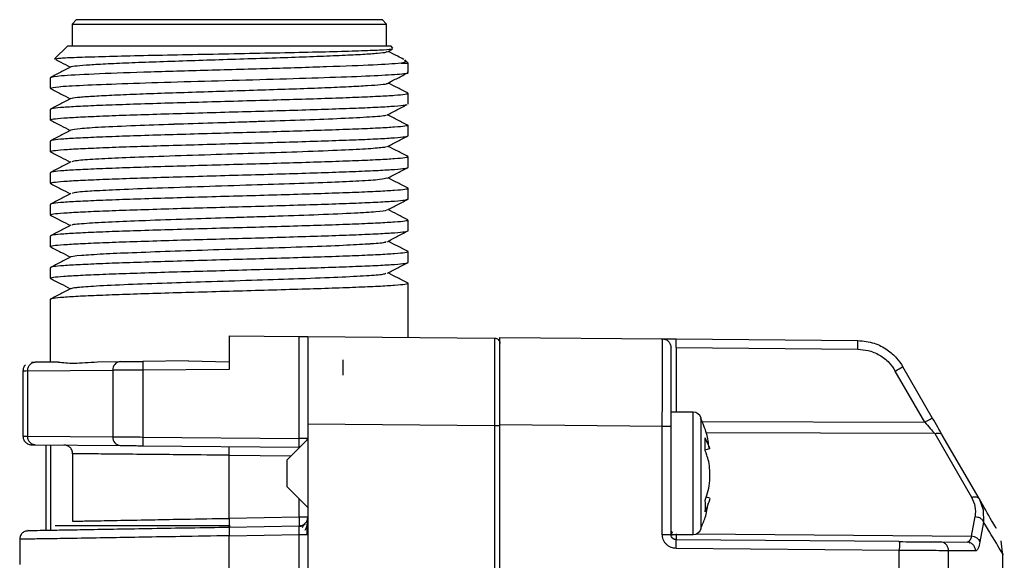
# Model space of a CAD drawing. Header units: millimetres. Extents: x 121 to 193, y 14 to 189.
# Tile 5 of 7: x 132.13 to 143.41, y 110.28 to 116.48. Entities that reach past the tile are written whole.
import ezdxf

# ---------------------------------------------------------------- set-up
doc = ezdxf.new("R2010")
doc.units = ezdxf.units.MM

msp = doc.modelspace()

# ---------------------------------------------------------------- linework, layer by layer
at = {"color": 7, "linetype": 'Continuous', "lineweight": 25}
for p, q in [((132.783, 116.48), (132.733, 116.43)), ((132.733, 116.43), (132.733, 116.18)), ((132.733, 116.43), (136.333, 116.43)), ((132.783, 116.48), (136.283, 116.48)), ((136.333, 116.43), (136.283, 116.48)), ((136.333, 116.18), (136.333, 116.43)), ((132.683, 116.18), (132.533, 116.03)), ((132.683, 116.18), (136.383, 116.18)), ((136.408, 116.155), (136.383, 116.18)), ((136.346, 116.113), (136.401, 116.142)), ((132.549, 116.028), (132.533, 116.03)), ((136.503, 115.98), (136.583, 115.98)), ((136.583, 115.98), (136.544, 116.019)), ((136.583, 115.875), (136.583, 115.98)), ((132.483, 115.815), (132.483, 115.694)), ((132.502, 115.691), (132.483, 115.694)), ((136.572, 115.636), (136.583, 115.633)), ((136.583, 115.512), (136.583, 115.633)), ((132.483, 115.452), (132.483, 115.331)), ((132.494, 115.327), (132.483, 115.331)), ((136.583, 115.149), (136.583, 115.27)), ((132.483, 115.089), (132.483, 114.968)), ((132.494, 114.965), (132.483, 114.968)), ((136.572, 114.91), (136.583, 114.907)), ((136.583, 114.787), (136.583, 114.907)), ((132.483, 114.726), (132.483, 114.605)), ((132.499, 114.602), (132.483, 114.605)), ((136.573, 114.547), (136.583, 114.545)), ((136.583, 114.424), (136.583, 114.545)), ((132.483, 114.363), (132.483, 114.242)), ((132.493, 114.239), (132.483, 114.242)), ((136.567, 114.186), (136.583, 114.182)), ((136.583, 114.061), (136.583, 114.182)), ((132.483, 114), (132.483, 113.879)), ((132.492, 113.877), (132.483, 113.879)), ((136.572, 113.822), (136.583, 113.819)), ((136.583, 113.698), (136.583, 113.819)), ((132.483, 113.637), (132.483, 113.517)), ((132.495, 113.514), (132.483, 113.517)), ((136.572, 113.459), (136.583, 113.456)), ((136.583, 112.839), (136.583, 113.456)), ((132.483, 113.275), (132.483, 112.554)), ((134.533, 112.857), (134.533, 112.472)), ((134.533, 112.857), (135.333, 112.85)), ((135.333, 111.681), (135.333, 112.85)), ((135.433, 112.849), (135.433, 111.849)), ((135.433, 112.849), (137.573, 112.83)), ((137.633, 111.838), (137.633, 112.838)), ((137.633, 112.838), (139.493, 112.822)), ((139.652, 112.821), (141.733, 112.802)), ((139.652, 112.721), (141.733, 112.702)), ((139.652, 112.721), (139.652, 111.98)), ((133.023, 112.559), (133.285, 112.561)), ((134.065, 112.568), (133.543, 112.563)), ((134.065, 112.568), (134.533, 112.559)), ((135.833, 112.58), (135.833, 112.404)), ((132.17, 112.453), (132.17, 111.706)), ((132.223, 112.453), (133.2, 112.461)), ((132.223, 112.453), (132.223, 111.707)), ((132.577, 112.555), (132.309, 112.553)), ((133.2, 112.461), (133.2, 111.699)), ((134.533, 112.472), (133.543, 112.463)), ((133.543, 112.463), (133.543, 111.696)), ((142.5, 111.867), (142.162, 112.452)), ((142.586, 111.917), (142.248, 112.502)), ((139.846, 111.98), (139.593, 111.98)), ((139.593, 111.822), (139.593, 111.98)), ((139.846, 110.58), (139.846, 111.98)), ((139.938, 110.809), (139.938, 111.917)), ((135.433, 111.849), (135.433, 104.711)), ((135.433, 111.849), (137.573, 111.83)), ((137.573, 111.83), (137.573, 104.729)), ((137.633, 104.721), (137.633, 111.838)), ((137.633, 111.838), (139.493, 111.822)), ((139.493, 110.579), (139.493, 111.822)), ((139.593, 110.579), (139.593, 111.822)), ((139.946, 111.875), (142.5, 111.867)), ((132.223, 111.707), (133.2, 111.699)), ((133.543, 111.696), (135.333, 111.681)), ((135.433, 111.67), (135.193, 111.43)), ((135.426, 111.663), (135.426, 111.681)), ((139.984, 111.536), (139.984, 111.686)), ((139.997, 111.656), (139.984, 111.65)), ((142.614, 111.735), (139.997, 111.744)), ((142.614, 111.735), (143.036, 111.005)), ((143.121, 110.99), (142.7, 111.719)), ((132.309, 111.607), (133.285, 111.599)), ((132.433, 111.606), (132.433, 110.627)), ((132.491, 110.629), (132.491, 111.606)), ((133.543, 111.596), (135.333, 111.581)), ((134.533, 111.488), (134.533, 111.588)), ((135.333, 111.581), (135.343, 111.58)), ((135.334, 111.588), (135.349, 111.587)), ((139.984, 111.55), (140.038, 111.565)), ((139.993, 111.552), (139.984, 111.547)), ((132.739, 111.504), (132.739, 110.731)), ((134.533, 110.764), (134.533, 111.488)), ((134.533, 111.488), (135.244, 111.481)), ((135.193, 111.43), (135.193, 111.379)), ((135.193, 111.379), (135.193, 111.13)), ((135.193, 111.13), (135.433, 110.89)), ((135.333, 110.778), (135.333, 110.99)), ((139.984, 110.972), (139.997, 111.005)), ((140.038, 110.995), (139.998, 111.006)), ((143.121, 110.99), (143.17, 110.86)), ((139.997, 110.873), (139.984, 110.839)), ((139.987, 110.879), (139.997, 110.873)), ((135.333, 110.778), (134.533, 110.764)), ((139.938, 110.642), (139.938, 110.809)), ((143.035, 110.559), (143.076, 110.786)), ((143.17, 110.86), (143.173, 110.721)), ((134.533, 110.68), (132.538, 110.68)), ((134.531, 110.664), (135.334, 110.678)), ((134.533, 110.664), (134.533, 110.68)), ((143.173, 110.721), (143.132, 110.493)), ((134.533, 110.564), (135.333, 110.578)), ((134.533, 109.112), (134.533, 110.564)), ((135.333, 109.127), (135.333, 110.578)), ((139.493, 110.579), (139.593, 110.579)), ((139.593, 110.58), (139.846, 110.58)), ((139.881, 110.586), (143.035, 110.559)), ((132.133, 110.524), (132.133, 110.236)), ((142.208, 110.497), (139.652, 110.519)), ((142.208, 110.397), (139.652, 110.419)), ((142.678, 110.493), (142.985, 110.49)), ((142.999, 110.495), (143.021, 110.483)), ((143.392, 110.339), (143.374, 110.505)), ((142.208, 106.703), (142.208, 110.397)), ((142.772, 106.707), (142.772, 110.393)), ((143.082, 110.39), (142.772, 110.393)), ((143.393, 110.025), (143.393, 110.359))]:
    msp.add_line(p, q, dxfattribs=at)
for centre, radius, start, end in [((136.787, 112.771), 2.865, 359.0002, 0.9998), ((138.869, 112.752), 2.865, 359.0002, 0.9998), ((133.293, 112.468), 0.0939, 94.8629, 183.922), ((136.408, 112.513), 2.865, 179.0002, 180.9998), ((139.348, 117.377), 5.672, 299.7506, 300.7532), ((139.846, 111.88), 0.1, 22.0243, 90), ((133.293, 111.692), 0.0939, 176.078, 265.1371), ((136.408, 111.646), 2.865, 179.0002, 180.9998), ((139.204, 111.323), 0.861, 22.7945, 24.9572), ((139.204, 111.173), 0.861, 22.7945, 24.9572), ((139.273, 110.905), 0.714, 354.678, 5.322), ((139.846, 110.68), 0.1, 270, 337.9757), ((136.787, 110.469), 2.865, 359.0002, 0.9998)]:
    msp.add_arc(centre, radius, start, end, dxfattribs=at)
for points, knots in [([(132.533, 116.03), (132.548, 116.033), (132.577, 116.04), (132.77, 116.049), (133.059, 116.058), (133.436, 116.068), (133.874, 116.077), (134.348, 116.086), (134.828, 116.096), (135.286, 116.105), (135.694, 116.114), (136.03, 116.124), (136.268, 116.133), (136.403, 116.142), (136.403, 116.147), (136.402, 116.15)], [0, 0, 0, 0, 0.0805616, 0.160746, 0.2405532, 0.3199831, 0.3990359, 0.4777115, 0.5560098, 0.633931, 0.7114749, 0.7886417, 0.8654312, 0.9418436, 1, 1, 1, 1]), ([(132.722, 115.939), (132.721, 115.94), (132.717, 115.944), (132.783, 115.952), (132.922, 115.964), (133.137, 115.976), (133.411, 115.988), (133.733, 116), (134.089, 116.012), (134.464, 116.024), (134.842, 116.036), (135.208, 116.048), (135.543, 116.06), (135.836, 116.072), (136.073, 116.084), (136.241, 116.096), (136.331, 116.106), (136.336, 116.112), (136.337, 116.114)], [0, 0, 0, 0, 0.0059355, 0.0746548, 0.1433795, 0.2120998, 0.2808238, 0.3495451, 0.4182683, 0.4869907, 0.5557132, 0.6244366, 0.6931582, 0.7618827, 0.8306035, 0.8993289, 0.968049, 1, 1, 1, 1]), ([(136.531, 116.024), (136.509, 116.036), (136.449, 116.067), (136.39, 116.098), (136.353, 116.117)], [0, 0, 0, 0, 0.382565, 1, 1, 1, 1]), ([(132.546, 116.022), (132.565, 116.012), (132.62, 115.983), (132.675, 115.955), (132.712, 115.936)], [0, 0, 0, 0, 0.33776, 1, 1, 1, 1]), ([(136.539, 116.014), (136.545, 116.011), (136.567, 115.999), (136.53, 115.988), (136.503, 115.98)], [0, 0, 0, 0, 0.257586, 1, 1, 1, 1]), ([(132.483, 115.694), (132.502, 115.7), (132.54, 115.712), (132.839, 115.729), (133.285, 115.747), (133.854, 115.765), (134.486, 115.783), (135.123, 115.801), (135.703, 115.819), (136.176, 115.837), (136.474, 115.855), (136.605, 115.867), (136.574, 115.874), (136.571, 115.875)], [0, 0, 0, 0, 0.098588, 0.197177, 0.295765, 0.394353, 0.492942, 0.59153, 0.690118, 0.788707, 0.887295, 0.985883, 1, 1, 1, 1]), ([(132.72, 115.94), (132.68, 115.919), (132.602, 115.879), (132.524, 115.838), (132.485, 115.817)], [0, 0, 0, 0, 0.499962, 1, 1, 1, 1]), ([(136.346, 115.75), (136.385, 115.771), (136.463, 115.811), (136.541, 115.852), (136.581, 115.873)], [0, 0, 0, 0, 0.499958, 1, 1, 1, 1]), ([(132.728, 115.576), (132.728, 115.578), (132.73, 115.583), (132.816, 115.593), (132.977, 115.605), (133.211, 115.617), (133.5, 115.629), (133.834, 115.641), (134.197, 115.653), (134.575, 115.665), (134.951, 115.677), (135.309, 115.689), (135.634, 115.701), (135.911, 115.713), (136.131, 115.725), (136.275, 115.737), (136.345, 115.745), (136.342, 115.75), (136.341, 115.751)], [0, 0, 0, 0, 0.027274, 0.095912, 0.164561, 0.233199, 0.301849, 0.370486, 0.439136, 0.507773, 0.576424, 0.64506, 0.713711, 0.782348, 0.850999, 0.919636, 0.988287, 1, 1, 1, 1]), ([(136.58, 115.636), (136.541, 115.656), (136.466, 115.696), (136.39, 115.735), (136.353, 115.754)], [0, 0, 0, 0, 0.517266, 1, 1, 1, 1]), ([(132.485, 115.691), (132.524, 115.671), (132.599, 115.631), (132.675, 115.592), (132.712, 115.573)], [0, 0, 0, 0, 0.516856, 1, 1, 1, 1]), ([(132.483, 115.331), (132.49, 115.335), (132.505, 115.342), (132.627, 115.353), (132.817, 115.365), (133.074, 115.376), (133.386, 115.388), (133.743, 115.399), (134.13, 115.41), (134.533, 115.422), (134.935, 115.433), (135.322, 115.444), (135.679, 115.456), (135.991, 115.467), (136.249, 115.478), (136.436, 115.49), (136.543, 115.499), (136.557, 115.504), (136.561, 115.506)], [0, 0, 0, 0, 0.064726, 0.129451, 0.194177, 0.258903, 0.323628, 0.388354, 0.45308, 0.517805, 0.582531, 0.647257, 0.711982, 0.776708, 0.841434, 0.906159, 0.970885, 1, 1, 1, 1]), ([(132.719, 115.577), (132.68, 115.556), (132.602, 115.515), (132.524, 115.475), (132.485, 115.454)], [0, 0, 0, 0, 0.499962, 1, 1, 1, 1]), ([(136.338, 115.384), (136.377, 115.405), (136.454, 115.445), (136.532, 115.486), (136.571, 115.507)], [0, 0, 0, 0, 0.499989, 1, 1, 1, 1]), ([(136.325, 115.385), (136.325, 115.383), (136.322, 115.376), (136.157, 115.363), (135.841, 115.346), (135.417, 115.329), (135.09, 115.318), (134.919, 115.313), (134.908, 115.313), (134.906, 115.312), (134.906, 115.312), (134.906, 115.312), (134.905, 115.312), (134.904, 115.312), (134.901, 115.312), (134.887, 115.312), (134.852, 115.311), (134.777, 115.308), (134.624, 115.303), (134.338, 115.294), (134.08, 115.286), (133.916, 115.281), (133.743, 115.275), (133.429, 115.263), (133.054, 115.247), (132.811, 115.23), (132.734, 115.219), (132.72, 115.214), (132.718, 115.213), (132.718, 115.213)], [0, 0, 0, 0, 0.022883, 0.126168, 0.228119, 0.323662, 0.414979, 0.42051, 0.421509, 0.421509, 0.421511, 0.421517, 0.421529, 0.421718, 0.422098, 0.423616, 0.429693, 0.441857, 0.466233, 0.515408, 0.6008, 0.61091, 0.612281, 0.704163, 0.807068, 0.903144, 0.988117, 0.999516, 1, 1, 1, 1]), ([(136.58, 115.267), (136.542, 115.287), (136.464, 115.328), (136.386, 115.369), (136.347, 115.389)], [0, 0, 0, 0, 0.500011, 1, 1, 1, 1]), ([(132.485, 115.328), (132.524, 115.308), (132.6, 115.268), (132.675, 115.229), (132.712, 115.21)], [0, 0, 0, 0, 0.518626, 1, 1, 1, 1]), ([(132.719, 115.214), (132.68, 115.193), (132.602, 115.153), (132.524, 115.112), (132.485, 115.091)], [0, 0, 0, 0, 0.499958, 1, 1, 1, 1]), ([(136.346, 115.025), (136.385, 115.045), (136.463, 115.086), (136.541, 115.127), (136.58, 115.147)], [0, 0, 0, 0, 0.499964, 1, 1, 1, 1]), ([(132.485, 114.965), (132.524, 114.945), (132.6, 114.905), (132.675, 114.866), (132.712, 114.847)], [0, 0, 0, 0, 0.517708, 1, 1, 1, 1]), ([(136.336, 115.025), (136.332, 115.022), (136.327, 115.018), (136.256, 115.009), (136.112, 114.997), (135.778, 114.981), (135.331, 114.963), (134.824, 114.947), (134.295, 114.93), (133.785, 114.914), (133.348, 114.897), (133.113, 114.886), (133.015, 114.881), (132.913, 114.875), (132.773, 114.864), (132.743, 114.855), (132.729, 114.851)], [0, 0, 0, 0, 0.051071, 0.068911, 0.159316, 0.253292, 0.355444, 0.450513, 0.53992, 0.641694, 0.735521, 0.820245, 0.831167, 0.832545, 0.923257, 1, 1, 1, 1]), ([(136.58, 114.91), (136.541, 114.93), (136.465, 114.97), (136.39, 115.009), (136.353, 115.028)], [0, 0, 0, 0, 0.516533, 1, 1, 1, 1]), ([(132.72, 114.851), (132.681, 114.831), (132.602, 114.79), (132.524, 114.749), (132.485, 114.729)], [0, 0, 0, 0, 0.499956, 1, 1, 1, 1]), ([(136.345, 114.662), (136.384, 114.682), (136.463, 114.723), (136.541, 114.764), (136.58, 114.784)], [0, 0, 0, 0, 0.499966, 1, 1, 1, 1]), ([(132.484, 114.603), (132.524, 114.582), (132.599, 114.543), (132.675, 114.503), (132.712, 114.484)], [0, 0, 0, 0, 0.516611, 1, 1, 1, 1]), ([(136.338, 114.662), (136.32, 114.657), (136.281, 114.646), (136.044, 114.63), (135.809, 114.619), (135.672, 114.614), (135.524, 114.608), (135.226, 114.597), (134.713, 114.581), (134.162, 114.563), (133.644, 114.546), (133.233, 114.529), (133.026, 114.519), (132.861, 114.508), (132.751, 114.499), (132.737, 114.491), (132.732, 114.488)], [0, 0, 0, 0, 0.089384, 0.184281, 0.269052, 0.279895, 0.281212, 0.372155, 0.466324, 0.567787, 0.670094, 0.764595, 0.848606, 0.854868, 0.949784, 1, 1, 1, 1]), ([(136.581, 114.547), (136.541, 114.567), (136.466, 114.607), (136.39, 114.646), (136.353, 114.666)], [0, 0, 0, 0, 0.515762, 1, 1, 1, 1]), ([(132.72, 114.488), (132.681, 114.468), (132.603, 114.427), (132.525, 114.386), (132.485, 114.366)], [0, 0, 0, 0, 0.499957, 1, 1, 1, 1]), ([(132.483, 114.242), (132.49, 114.246), (132.505, 114.254), (132.627, 114.265), (132.817, 114.276), (133.074, 114.288), (133.386, 114.299), (133.743, 114.31), (134.13, 114.322), (134.533, 114.333), (134.935, 114.344), (135.322, 114.356), (135.679, 114.367), (135.991, 114.378), (136.248, 114.39), (136.437, 114.401), (136.554, 114.412), (136.569, 114.419), (136.575, 114.422)], [0, 0, 0, 0, 0.063221, 0.126443, 0.189664, 0.252886, 0.316107, 0.379329, 0.44255, 0.505772, 0.568993, 0.632215, 0.695436, 0.758658, 0.821879, 0.885101, 0.948322, 1, 1, 1, 1]), ([(136.347, 114.3), (136.386, 114.32), (136.464, 114.361), (136.543, 114.402), (136.582, 114.422)], [0, 0, 0, 0, 0.4999365, 1, 1, 1, 1]), ([(132.736, 114.125), (132.734, 114.127), (132.726, 114.134), (132.879, 114.147), (133.162, 114.164), (133.424, 114.174), (133.709, 114.185), (134.019, 114.196), (134.367, 114.207), (134.573, 114.213), (134.682, 114.217), (134.856, 114.222), (135.168, 114.233), (135.583, 114.247), (135.973, 114.264), (136.223, 114.28), (136.346, 114.292), (136.334, 114.299), (136.331, 114.3)], [0, 0, 0, 0, 0.027081, 0.128914, 0.222978, 0.3066, 0.312833, 0.407309, 0.488352, 0.503286, 0.519587, 0.547655, 0.599277, 0.693654, 0.796872, 0.884425, 0.971724, 1, 1, 1, 1]), ([(136.577, 114.186), (136.538, 114.206), (136.463, 114.245), (136.388, 114.284), (136.353, 114.303)], [0, 0, 0, 0, 0.5233923, 1, 1, 1, 1]), ([(132.484, 114.24), (132.523, 114.219), (132.599, 114.18), (132.675, 114.14), (132.712, 114.121)], [0, 0, 0, 0, 0.515854, 1, 1, 1, 1]), ([(132.72, 114.126), (132.681, 114.105), (132.603, 114.064), (132.525, 114.024), (132.486, 114.003)], [0, 0, 0, 0, 0.4999605, 1, 1, 1, 1]), ([(136.345, 113.935), (136.384, 113.956), (136.462, 113.997), (136.54, 114.038), (136.579, 114.058)], [0, 0, 0, 0, 0.499959, 1, 1, 1, 1]), ([(132.719, 113.762), (132.719, 113.762), (132.706, 113.768), (132.82, 113.779), (133.062, 113.796), (133.311, 113.807), (133.453, 113.812), (133.606, 113.818), (133.91, 113.83), (134.428, 113.846), (134.978, 113.864), (135.488, 113.88), (135.886, 113.897), (136.081, 113.908), (136.233, 113.918), (136.328, 113.927), (136.329, 113.934), (136.329, 113.936)], [0, 0, 0, 0, 0.000435, 0.102562, 0.196714, 0.281731, 0.29269, 0.294073, 0.385099, 0.479103, 0.581348, 0.68384, 0.778002, 0.862886, 0.868741, 0.962979, 1, 1, 1, 1]), ([(136.581, 113.821), (136.542, 113.842), (136.466, 113.881), (136.39, 113.921), (136.353, 113.94)], [0, 0, 0, 0, 0.516076, 1, 1, 1, 1]), ([(132.484, 113.877), (132.524, 113.857), (132.599, 113.817), (132.675, 113.778), (132.712, 113.758)], [0, 0, 0, 0, 0.515617, 1, 1, 1, 1]), ([(132.72, 113.763), (132.681, 113.742), (132.603, 113.701), (132.525, 113.661), (132.485, 113.64)], [0, 0, 0, 0, 0.499965, 1, 1, 1, 1]), ([(136.345, 113.573), (136.384, 113.593), (136.462, 113.634), (136.541, 113.675), (136.58, 113.695)], [0, 0, 0, 0, 0.499957, 1, 1, 1, 1]), ([(132.725, 113.399), (132.736, 113.403), (132.749, 113.408), (132.792, 113.412), (132.848, 113.418), (133, 113.43), (133.354, 113.446), (133.795, 113.463), (134.131, 113.474), (134.305, 113.479), (134.502, 113.485), (134.849, 113.497), (135.185, 113.507), (135.498, 113.518), (135.797, 113.53), (136.115, 113.546), (136.306, 113.561), (136.32, 113.57), (136.326, 113.573)], [0, 0, 0, 0, 0.0711455, 0.081085, 0.0824334, 0.1727672, 0.2739383, 0.3683962, 0.4519377, 0.4631443, 0.4647031, 0.5602429, 0.6507571, 0.6558322, 0.7513721, 0.8469116, 0.9372003, 1, 1, 1, 1]), ([(136.581, 113.459), (136.541, 113.479), (136.466, 113.518), (136.39, 113.558), (136.353, 113.577)], [0, 0, 0, 0, 0.516992, 1, 1, 1, 1]), ([(132.485, 113.514), (132.524, 113.494), (132.6, 113.454), (132.675, 113.415), (132.712, 113.396)], [0, 0, 0, 0, 0.515961, 1, 1, 1, 1]), ([(132.72, 113.399), (132.68, 113.379), (132.602, 113.338), (132.524, 113.297), (132.485, 113.277)], [0, 0, 0, 0, 0.499965, 1, 1, 1, 1]), ([(135.333, 112.85), (135.341, 112.85), (135.355, 112.85), (135.38, 112.85), (135.405, 112.849), (135.423, 112.849), (135.431, 112.849), (135.432, 112.849), (135.433, 112.849)], [0, 0, 0, 0, 0.141538, 0.27152, 0.499971, 0.728421, 0.856937, 1, 1, 1, 1]), ([(137.573, 112.83), (137.573, 112.826), (137.573, 112.818), (137.573, 112.737), (137.573, 112.555), (137.573, 112.283), (137.573, 112.033), (137.573, 111.899), (137.573, 111.83)], [0, 0, 0, 0, 0.130425, 0.257417, 0.499994, 0.742579, 0.869574, 1, 1, 1, 1]), ([(139.493, 111.822), (139.493, 111.89), (139.494, 112.024), (139.494, 112.274), (139.494, 112.546), (139.494, 112.728), (139.494, 112.81), (139.493, 112.818), (139.493, 112.822)], [0, 0, 0, 0, 0.130181, 0.256937, 0.499071, 0.742103, 0.869333, 1, 1, 1, 1]), ([(139.493, 112.822), (139.495, 112.822), (139.499, 112.822), (139.519, 112.822), (139.539, 112.822), (139.565, 112.821), (139.602, 112.821), (139.633, 112.821), (139.652, 112.821)], [0, 0, 0, 0, 0.237528, 0.370103, 0.503111, 0.634904, 0.76714, 1, 1, 1, 1]), ([(141.733, 112.802), (141.797, 112.796), (141.917, 112.784), (142.067, 112.705), (142.177, 112.61), (142.226, 112.536), (142.248, 112.502)], [0, 0, 0, 0, 0.306313, 0.57515, 0.806409, 1, 1, 1, 1]), ([(137.633, 111.83), (137.633, 111.953), (137.633, 112.2), (137.633, 112.511), (137.633, 112.728), (137.633, 112.756), (137.633, 112.77)], [0, 0, 0, 0, 0.249629, 0.499952, 0.750291, 1, 1, 1, 1]), ([(139.593, 111.822), (139.593, 111.932), (139.593, 112.105), (139.593, 112.315), (139.593, 112.462), (139.593, 112.581), (139.593, 112.692), (139.593, 112.71), (139.593, 112.722)], [0, 0, 0, 0, 0.232799, 0.365042, 0.499117, 0.633221, 0.765693, 1, 1, 1, 1]), ([(141.733, 112.702), (141.773, 112.699), (141.859, 112.693), (141.983, 112.64), (142.091, 112.558), (142.14, 112.485), (142.162, 112.452)], [0, 0, 0, 0, 0.226079, 0.498027, 0.770963, 1, 1, 1, 1]), ([(132.577, 112.555), (132.63, 112.549), (132.736, 112.537), (132.927, 112.551), (133.023, 112.559)], [0, 0, 0, 0, 0.499999, 1, 1, 1, 1]), ([(133.285, 112.561), (133.3, 112.561), (133.33, 112.561), (133.395, 112.562), (133.467, 112.563), (133.519, 112.563), (133.543, 112.563)], [0, 0, 0, 0, 0.25186, 0.503585, 0.769027, 1, 1, 1, 1]), ([(132.199, 112.523), (132.194, 112.518), (132.185, 112.508), (132.173, 112.484), (132.171, 112.465), (132.17, 112.452)], [0, 0, 0, 0, 0.263121, 0.520894, 1, 1, 1, 1]), ([(132.223, 112.453), (132.208, 112.452), (132.177, 112.452), (132.172, 112.452), (132.17, 112.452)], [0, 0, 0, 0, 0.5, 1, 1, 1, 1]), ([(132.309, 112.553), (132.299, 112.552), (132.277, 112.552), (132.265, 112.552), (132.269, 112.552), (132.269, 112.552)], [0, 0, 0, 0, 0.460906, 0.992638, 1, 1, 1, 1]), ([(133.543, 112.463), (133.5, 112.463), (133.42, 112.463), (133.32, 112.462), (133.247, 112.461), (133.214, 112.461), (133.2, 112.461)], [0, 0, 0, 0, 0.306312, 0.575149, 0.806408, 1, 1, 1, 1]), ([(140.029, 111.57), (140.022, 111.626), (140.007, 111.745), (139.957, 111.855), (139.931, 111.914)], [0, 0, 0, 0, 0.4652753, 1, 1, 1, 1]), ([(142.7, 111.719), (142.683, 111.749), (142.648, 111.809), (142.607, 111.88), (142.586, 111.917)], [0, 0, 0, 0, 0.482487, 1, 1, 1, 1]), ([(142.5, 111.867), (142.521, 111.842), (142.562, 111.796), (142.597, 111.755), (142.614, 111.735)], [0, 0, 0, 0, 0.523371, 1, 1, 1, 1]), ([(132.17, 111.708), (132.171, 111.695), (132.173, 111.676), (132.185, 111.653), (132.198, 111.637), (132.214, 111.624), (132.237, 111.611), (132.256, 111.609), (132.269, 111.607)], [0, 0, 0, 0, 0.239561, 0.368428, 0.5, 0.631573, 0.760439, 1, 1, 1, 1]), ([(132.17, 111.707), (132.172, 111.707), (132.177, 111.707), (132.208, 111.707), (132.223, 111.707)], [0, 0, 0, 0, 0.4999998, 1, 1, 1, 1]), ([(133.2, 111.699), (133.214, 111.698), (133.247, 111.698), (133.32, 111.698), (133.42, 111.697), (133.5, 111.697), (133.543, 111.696)], [0, 0, 0, 0, 0.193592, 0.42485, 0.693688, 1, 1, 1, 1]), ([(135.333, 111.581), (135.333, 111.582), (135.334, 111.585), (135.334, 111.608), (135.334, 111.641), (135.333, 111.668), (135.333, 111.681)], [0, 0, 0, 0, 0.2500455, 0.5000478, 0.7500262, 1, 1, 1, 1]), ([(135.425, 111.681), (135.425, 111.681), (135.423, 111.681), (135.404, 111.681), (135.373, 111.681), (135.346, 111.681), (135.333, 111.681)], [0, 0, 0, 0, 0.007913, 0.338609, 0.669304, 1, 1, 1, 1]), ([(139.997, 111.656), (140.007, 111.633), (140.027, 111.585), (140.04, 111.559), (140.037, 111.569), (140.036, 111.571)], [0, 0, 0, 0, 0.418113, 0.832564, 1, 1, 1, 1]), ([(132.269, 111.607), (132.269, 111.607), (132.265, 111.607), (132.277, 111.607), (132.299, 111.607), (132.309, 111.607)], [0, 0, 0, 0, 0.006685, 0.540561, 1, 1, 1, 1]), ([(132.739, 111.504), (132.738, 111.517), (132.735, 111.543), (132.712, 111.576), (132.679, 111.6), (132.653, 111.603), (132.64, 111.604)], [0, 0, 0, 0, 0.249736, 0.499472, 0.748822, 1, 1, 1, 1]), ([(133.285, 111.599), (133.299, 111.598), (133.329, 111.598), (133.392, 111.598), (133.466, 111.597), (133.517, 111.597), (133.543, 111.596)], [0, 0, 0, 0, 0.238326, 0.506291, 0.752891, 1, 1, 1, 1]), ([(134.533, 111.488), (134.36, 111.489), (134.064, 111.492), (133.64, 111.496), (133.281, 111.499), (132.992, 111.502), (132.803, 111.504), (132.76, 111.504), (132.739, 111.504)], [0, 0, 0, 0, 0.19337, 0.332509, 0.513126, 0.684585, 0.846879, 1, 1, 1, 1]), ([(139.997, 111.005), (140.008, 111.038), (140.028, 111.104), (140.04, 111.226), (140.037, 111.341), (140.022, 111.437), (140.005, 111.484), (139.997, 111.507)], [0, 0, 0, 0, 0.222284, 0.44262, 0.639625, 0.830075, 1, 1, 1, 1]), ([(140.037, 110.993), (140.037, 110.991), (140.037, 110.986), (140.022, 110.94), (140.005, 110.894), (139.997, 110.873)], [0, 0, 0, 0, 0.324711, 0.681586, 1, 1, 1, 1]), ([(143.036, 111.005), (143.052, 110.97), (143.085, 110.899), (143.079, 110.824), (143.076, 110.786)], [0, 0, 0, 0, 0.489393, 1, 1, 1, 1]), ([(143.312, 110.659), (143.312, 110.659), (143.328, 110.632), (143.276, 110.721), (143.174, 110.899), (143.121, 110.99)], [0, 0, 0, 0, 0.000052, 0.490332, 1, 1, 1, 1]), ([(139.934, 110.651), (139.953, 110.691), (139.995, 110.781), (140.01, 110.879), (140.019, 110.933)], [0, 0, 0, 0, 0.44885, 1, 1, 1, 1]), ([(132.739, 110.731), (132.76, 110.732), (132.803, 110.732), (132.992, 110.736), (133.281, 110.741), (133.639, 110.748), (134.063, 110.756), (134.36, 110.761), (134.533, 110.764)], [0, 0, 0, 0, 0.1530689, 0.3153027, 0.4866963, 0.6672435, 0.806483, 1, 1, 1, 1]), ([(135.404, 110.627), (135.408, 110.638), (135.418, 110.659), (135.427, 110.695), (135.432, 110.732), (135.432, 110.754), (135.432, 110.765)], [0, 0, 0, 0, 0.2247566, 0.4657245, 0.724035, 1, 1, 1, 1]), ([(143.076, 110.786), (143.087, 110.784), (143.11, 110.78), (143.141, 110.765), (143.164, 110.744), (143.17, 110.728), (143.173, 110.721)], [0, 0, 0, 0, 0.241981, 0.500001, 0.758021, 1, 1, 1, 1]), ([(132.231, 110.624), (132.231, 110.624), (132.216, 110.624), (132.267, 110.625), (132.39, 110.627), (132.607, 110.631), (132.894, 110.636), (133.245, 110.642), (133.645, 110.649), (134.08, 110.656), (134.381, 110.661), (134.531, 110.664)], [0, 0, 0, 0, 0.000017, 0.125001, 0.250008, 0.374987, 0.499938, 0.625008, 0.75014, 0.875197, 1, 1, 1, 1]), ([(135.404, 110.698), (135.399, 110.694), (135.389, 110.686), (135.371, 110.677), (135.352, 110.671), (135.339, 110.671), (135.333, 110.67)], [0, 0, 0, 0, 0.263009, 0.520426, 0.767338, 1, 1, 1, 1]), ([(135.333, 110.578), (135.333, 110.586), (135.333, 110.602), (135.333, 110.624), (135.334, 110.642), (135.334, 110.66), (135.334, 110.675), (135.334, 110.677), (135.334, 110.678)], [0, 0, 0, 0, 0.155073, 0.301619, 0.439633, 0.56911, 0.801463, 1, 1, 1, 1]), ([(135.39, 110.696), (135.389, 110.695), (135.386, 110.692), (135.379, 110.68), (135.374, 110.664), (135.37, 110.654)], [0, 0, 0, 0, 0.259365, 0.512411, 1, 1, 1, 1]), ([(135.426, 110.577), (135.426, 110.587), (135.426, 110.609), (135.426, 110.64), (135.426, 110.669), (135.426, 110.685), (135.426, 110.694)], [0, 0, 0, 0, 0.249537, 0.499339, 0.749532, 1, 1, 1, 1]), ([(143.392, 110.359), (143.392, 110.359), (143.411, 110.329), (143.351, 110.427), (143.233, 110.622), (143.173, 110.721)], [0, 0, 0, 0, 0.000404, 0.493431, 1, 1, 1, 1]), ([(132.161, 110.593), (132.156, 110.588), (132.147, 110.578), (132.135, 110.554), (132.134, 110.534), (132.133, 110.521)], [0, 0, 0, 0, 0.2635815, 0.5215573, 1, 1, 1, 1]), ([(134.533, 110.564), (134.343, 110.561), (134.003, 110.555), (133.554, 110.548), (133.169, 110.541), (132.818, 110.535), (132.515, 110.53), (132.294, 110.527), (132.157, 110.524), (132.141, 110.524), (132.133, 110.524)], [0, 0, 0, 0, 0.150475, 0.2704, 0.376815, 0.50012, 0.63021, 0.756886, 0.880149, 1, 1, 1, 1]), ([(132.161, 110.593), (132.166, 110.598), (132.176, 110.607), (132.199, 110.62), (132.219, 110.622), (132.232, 110.624)], [0, 0, 0, 0, 0.263581, 0.521556, 1, 1, 1, 1]), ([(135.333, 110.578), (135.346, 110.578), (135.372, 110.578), (135.404, 110.578), (135.423, 110.578), (135.425, 110.578), (135.425, 110.578)], [0, 0, 0, 0, 0.329079, 0.658159, 0.987238, 1, 1, 1, 1]), ([(139.652, 110.419), (139.632, 110.422), (139.602, 110.425), (139.565, 110.445), (139.539, 110.466), (139.518, 110.491), (139.499, 110.529), (139.495, 110.56), (139.493, 110.579)], [0, 0, 0, 0, 0.233885, 0.365978, 0.498495, 0.630784, 0.763511, 1, 1, 1, 1]), ([(139.611, 110.599), (139.61, 110.6), (139.604, 110.602), (139.596, 110.612), (139.594, 110.622), (139.593, 110.627)], [0, 0, 0, 0, 0.0174725, 0.5087362, 1, 1, 1, 1]), ([(139.61, 110.573), (139.607, 110.572), (139.602, 110.57), (139.595, 110.572), (139.593, 110.579), (139.593, 110.583)], [0, 0, 0, 0, 0.271442, 0.530255, 1, 1, 1, 1]), ([(139.652, 110.519), (139.647, 110.52), (139.638, 110.52), (139.625, 110.526), (139.614, 110.533), (139.603, 110.544), (139.594, 110.56), (139.593, 110.573), (139.593, 110.579)], [0, 0, 0, 0, 0.154588, 0.300789, 0.438597, 0.568006, 0.800644, 1, 1, 1, 1]), ([(139.597, 110.613), (139.597, 110.605), (139.597, 110.588), (139.597, 110.577), (139.597, 110.571)], [0, 0, 0, 0, 0.4996178, 1, 1, 1, 1]), ([(139.61, 110.541), (139.613, 110.539), (139.619, 110.533), (139.63, 110.528), (139.641, 110.524), (139.649, 110.524), (139.653, 110.524)], [0, 0, 0, 0, 0.262855, 0.520188, 0.767142, 1, 1, 1, 1]), ([(139.652, 110.588), (139.652, 110.578), (139.652, 110.557), (139.652, 110.537), (139.652, 110.525), (139.652, 110.524), (139.652, 110.524)], [0, 0, 0, 0, 0.332597, 0.665195, 0.997792, 1, 1, 1, 1]), ([(143.035, 110.559), (143.029, 110.541), (143.02, 110.514), (143.002, 110.494), (142.991, 110.492), (142.985, 110.49)], [0, 0, 0, 0, 0.439046, 0.692612, 1, 1, 1, 1]), ([(143.132, 110.493), (143.129, 110.501), (143.123, 110.517), (143.1, 110.537), (143.069, 110.553), (143.046, 110.557), (143.035, 110.559)], [0, 0, 0, 0, 0.24757, 0.507441, 0.763235, 1, 1, 1, 1]), ([(142.208, 110.497), (142.26, 110.497), (142.363, 110.496), (142.502, 110.494), (142.616, 110.493), (142.657, 110.493), (142.678, 110.493)], [0, 0, 0, 0, 0.249221, 0.499945, 0.750689, 1, 1, 1, 1]), ([(142.772, 110.393), (142.771, 110.405), (142.769, 110.425), (142.757, 110.448), (142.745, 110.464), (142.73, 110.477), (142.708, 110.489), (142.69, 110.491), (142.678, 110.493)], [0, 0, 0, 0, 0.239886, 0.368841, 0.500439, 0.631973, 0.760743, 1, 1, 1, 1]), ([(143.082, 110.39), (143.08, 110.403), (143.078, 110.422), (143.066, 110.445), (143.054, 110.461), (143.038, 110.474), (143.016, 110.487), (142.997, 110.489), (142.985, 110.49)], [0, 0, 0, 0, 0.239583, 0.368447, 0.500012, 0.631575, 0.760435, 1, 1, 1, 1]), ([(143.132, 110.493), (143.126, 110.467), (143.116, 110.425), (143.098, 110.395), (143.087, 110.392), (143.082, 110.39)], [0, 0, 0, 0, 0.441426, 0.719938, 1, 1, 1, 1]), ([(142.772, 110.393), (142.753, 110.393), (142.713, 110.393), (142.597, 110.394), (142.426, 110.395), (142.284, 110.396), (142.208, 110.397)], [0, 0, 0, 0, 0.195688, 0.427666, 0.695815, 1, 1, 1, 1])]:
    msp.add_open_spline(points, degree=3, knots=knots, dxfattribs=at)
for points in [[(136.503, 115.98), (136.411, 115.973), (136.227, 115.959), (135.669, 115.939), (134.986, 115.918), (134.24, 115.897), (133.532, 115.877), (132.955, 115.856), (132.559, 115.835), (132.508, 115.821), (132.483, 115.815)], [(136.583, 115.633), (136.575, 115.629), (136.56, 115.622), (136.438, 115.61), (136.248, 115.599), (135.991, 115.588), (135.679, 115.576), (135.322, 115.565), (134.935, 115.554), (134.533, 115.542), (134.13, 115.531), (133.743, 115.52), (133.386, 115.508), (133.074, 115.497), (132.817, 115.486), (132.627, 115.474), (132.505, 115.463), (132.49, 115.455), (132.483, 115.452)], [(136.583, 115.27), (136.575, 115.267), (136.56, 115.259), (136.438, 115.248), (136.248, 115.236), (135.991, 115.225), (135.679, 115.214), (135.322, 115.202), (134.935, 115.191), (134.533, 115.18), (134.13, 115.168), (133.743, 115.157), (133.386, 115.146), (133.074, 115.134), (132.817, 115.123), (132.627, 115.112), (132.505, 115.1), (132.49, 115.093), (132.483, 115.089)], [(132.483, 114.968), (132.49, 114.972), (132.505, 114.979), (132.627, 114.991), (132.817, 115.002), (133.074, 115.013), (133.386, 115.025), (133.743, 115.036), (134.13, 115.047), (134.533, 115.059), (134.935, 115.07), (135.322, 115.081), (135.679, 115.093), (135.991, 115.104), (136.248, 115.115), (136.438, 115.127), (136.56, 115.138), (136.575, 115.146), (136.583, 115.149)], [(136.583, 114.907), (136.575, 114.904), (136.56, 114.896), (136.438, 114.885), (136.248, 114.873), (135.991, 114.862), (135.679, 114.851), (135.322, 114.839), (134.935, 114.828), (134.533, 114.817), (134.13, 114.805), (133.743, 114.794), (133.386, 114.783), (133.074, 114.771), (132.817, 114.76), (132.627, 114.749), (132.505, 114.737), (132.49, 114.73), (132.483, 114.726)], [(132.483, 114.605), (132.49, 114.609), (132.505, 114.616), (132.627, 114.628), (132.817, 114.639), (133.074, 114.65), (133.386, 114.662), (133.743, 114.673), (134.13, 114.684), (134.533, 114.696), (134.935, 114.707), (135.322, 114.718), (135.679, 114.73), (135.991, 114.741), (136.248, 114.753), (136.438, 114.764), (136.56, 114.775), (136.575, 114.783), (136.583, 114.787)], [(136.583, 114.545), (136.575, 114.541), (136.56, 114.533), (136.438, 114.522), (136.248, 114.511), (135.991, 114.499), (135.679, 114.488), (135.322, 114.477), (134.935, 114.465), (134.533, 114.454), (134.13, 114.443), (133.743, 114.431), (133.386, 114.42), (133.074, 114.408), (132.817, 114.397), (132.627, 114.386), (132.505, 114.374), (132.49, 114.367), (132.483, 114.363)], [(136.583, 114.182), (136.575, 114.178), (136.56, 114.17), (136.438, 114.159), (136.248, 114.148), (135.991, 114.136), (135.679, 114.125), (135.322, 114.114), (134.935, 114.102), (134.533, 114.091), (134.13, 114.08), (133.743, 114.068), (133.386, 114.057), (133.074, 114.046), (132.817, 114.034), (132.627, 114.023), (132.505, 114.012), (132.49, 114.004), (132.483, 114)], [(132.483, 113.879), (132.49, 113.883), (132.505, 113.891), (132.627, 113.902), (132.817, 113.913), (133.074, 113.925), (133.386, 113.936), (133.743, 113.947), (134.13, 113.959), (134.533, 113.97), (134.935, 113.981), (135.322, 113.993), (135.679, 114.004), (135.991, 114.015), (136.248, 114.027), (136.438, 114.038), (136.56, 114.049), (136.575, 114.057), (136.583, 114.061)], [(136.583, 113.819), (136.575, 113.815), (136.56, 113.808), (136.438, 113.796), (136.248, 113.785), (135.991, 113.773), (135.679, 113.762), (135.322, 113.751), (134.935, 113.739), (134.533, 113.728), (134.13, 113.717), (133.743, 113.705), (133.386, 113.694), (133.074, 113.683), (132.817, 113.671), (132.627, 113.66), (132.505, 113.649), (132.49, 113.641), (132.483, 113.637)], [(132.483, 113.517), (132.49, 113.52), (132.505, 113.528), (132.627, 113.539), (132.817, 113.551), (133.074, 113.562), (133.386, 113.573), (133.743, 113.585), (134.13, 113.596), (134.533, 113.607), (134.935, 113.619), (135.322, 113.63), (135.679, 113.641), (135.991, 113.653), (136.248, 113.664), (136.438, 113.675), (136.56, 113.687), (136.575, 113.694), (136.583, 113.698)], [(136.583, 113.456), (136.575, 113.452), (136.56, 113.445), (136.438, 113.433), (136.248, 113.422), (135.991, 113.411), (135.679, 113.399), (135.322, 113.388), (134.935, 113.377), (134.533, 113.365), (134.13, 113.354), (133.743, 113.343), (133.386, 113.331), (133.074, 113.32), (132.817, 113.309), (132.627, 113.297), (132.505, 113.286), (132.49, 113.278), (132.483, 113.275)], [(137.573, 112.83), (137.581, 112.829), (137.596, 112.827), (137.616, 112.814), (137.63, 112.794), (137.632, 112.778), (137.633, 112.77)], [(139.493, 112.822), (139.506, 112.82), (139.532, 112.817), (139.565, 112.794), (139.588, 112.761), (139.591, 112.735), (139.593, 112.722)], [(132.223, 112.453), (132.224, 112.466), (132.227, 112.492), (132.247, 112.525), (132.275, 112.548), (132.298, 112.551), (132.309, 112.553)], [(142.5, 111.867), (142.512, 111.873), (142.534, 111.886), (142.563, 111.903), (142.582, 111.914), (142.585, 111.916), (142.586, 111.917)], [(137.573, 111.83), (137.581, 111.83), (137.596, 111.83), (137.616, 111.83), (137.63, 111.83), (137.632, 111.83), (137.633, 111.83)], [(139.493, 111.822), (139.506, 111.822), (139.532, 111.822), (139.565, 111.822), (139.588, 111.822), (139.591, 111.822), (139.593, 111.822)], [(132.309, 111.607), (132.298, 111.609), (132.275, 111.612), (132.247, 111.635), (132.227, 111.668), (132.224, 111.694), (132.223, 111.707)], [(142.614, 111.735), (142.624, 111.738), (142.642, 111.742), (142.668, 111.741), (142.688, 111.734), (142.696, 111.724), (142.7, 111.719)], [(143.036, 111.005), (143.045, 111.008), (143.064, 111.012), (143.089, 111.011), (143.11, 111.004), (143.118, 110.994), (143.121, 110.99)], [(134.533, 110.764), (134.533, 110.751), (134.533, 110.725), (134.534, 110.692), (134.534, 110.669), (134.534, 110.666), (134.534, 110.664)], [(135.333, 110.778), (135.333, 110.765), (135.333, 110.739), (135.334, 110.706), (135.334, 110.683), (135.334, 110.68), (135.334, 110.678)], [(135.433, 110.778), (135.431, 110.778), (135.428, 110.778), (135.405, 110.778), (135.372, 110.778), (135.346, 110.778), (135.333, 110.778)], [(135.334, 110.678), (135.347, 110.68), (135.373, 110.683), (135.405, 110.706), (135.428, 110.739), (135.431, 110.765), (135.433, 110.778)], [(134.531, 110.664), (134.531, 110.663), (134.531, 110.66), (134.531, 110.636), (134.532, 110.603), (134.532, 110.577), (134.533, 110.564)], [(142.208, 110.497), (142.208, 110.496), (142.209, 110.493), (142.209, 110.469), (142.209, 110.436), (142.208, 110.41), (142.208, 110.397)]]:
    msp.add_open_spline(points, degree=3, dxfattribs=at)

doc.saveas('drawing.dxf')
